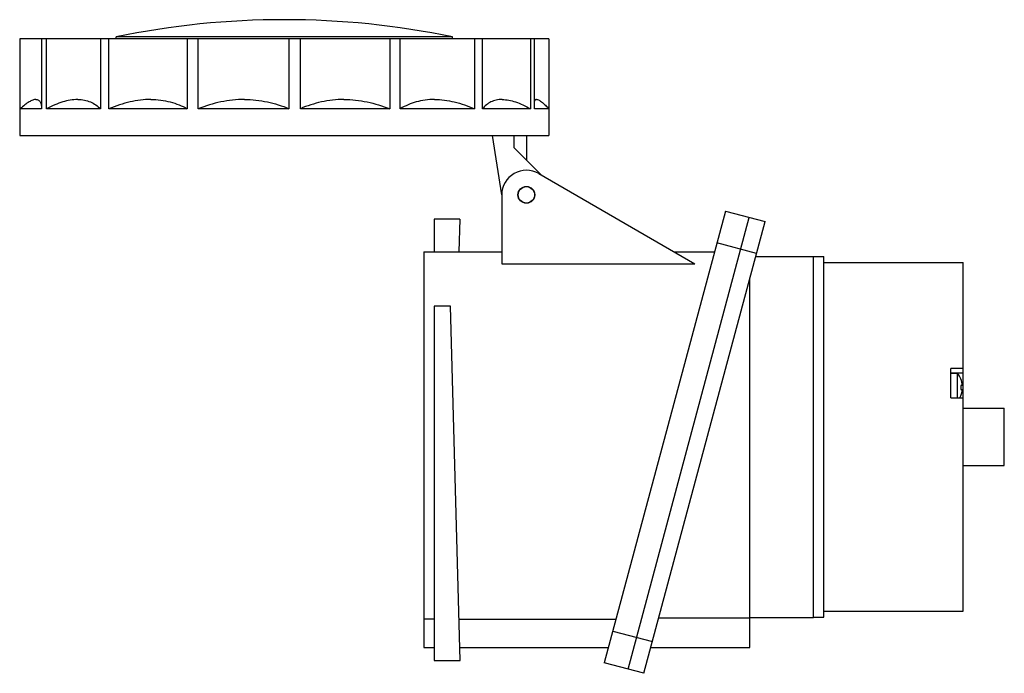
# Model space of a CAD drawing. Header units: millimetres. Extents: x 560 to 800, y 168 to 327.
import ezdxf

# ---------------------------------------------------------------- set-up
doc = ezdxf.new("R2010")
doc.units = ezdxf.units.MM
doc.header["$LTSCALE"] = 30.734
doc.layers.get('0').update_dxf_attribs({"linetype": 'CONTINUOUS'})

msp = doc.modelspace()

# ---------------------------------------------------------------- linework, layer by layer
at = {"color": 7, "linetype": 'Continuous'}
for p, q in [((560.27, 322.22), (560.27, 305.22)), ((689.26, 322.22), (560.27, 322.22)), ((560.39, 305.22), (560.39, 322.22)), ((565.61, 322.22), (565.61, 305.22)), ((566.79, 305.22), (566.79, 322.22)), ((579.96, 322.22), (579.96, 305.22)), ((582.03, 305.22), (582.03, 322.22)), ((583.77, 322.22), (583.77, 322.72)), ((665.77, 322.72), (583.77, 322.72)), ((601.12, 322.22), (601.12, 305.22)), ((603.77, 305.22), (603.77, 322.22)), ((625.89, 322.22), (625.89, 305.22)), ((628.7, 305.22), (628.7, 322.22)), ((650.48, 322.22), (650.48, 305.22)), ((653.04, 305.22), (653.04, 322.22)), ((665.77, 322.22), (665.77, 322.72)), ((671.16, 322.22), (671.16, 305.22)), ((673.07, 305.22), (673.07, 322.22)), ((684.78, 322.22), (684.78, 305.22)), ((685.75, 305.22), (685.75, 322.22)), ((689.26, 322.22), (689.26, 305.22)), ((560.27, 305.22), (560.27, 298.72)), ((565.61, 305.22), (560.39, 305.22)), ((579.96, 305.22), (566.79, 305.22)), ((601.12, 305.22), (582.03, 305.22)), ((625.89, 305.22), (603.77, 305.22)), ((650.48, 305.22), (628.7, 305.22)), ((671.16, 305.22), (653.04, 305.22)), ((684.78, 305.22), (673.07, 305.22)), ((689.27, 305.22), (685.75, 305.22)), ((688.82, 305.67), (689.27, 305.22)), ((689.27, 305.22), (689.27, 298.72)), ((560.27, 298.72), (689.27, 298.72)), ((677.77, 284.22), (675.52, 298.72)), ((680.77, 295.71), (680.77, 298.72)), ((683.76, 298.72), (683.77, 292.71)), ((680.77, 295.71), (687.45, 289.02)), ((686.77, 289.42), (724.83, 267.44)), ((677.77, 284.22), (677.77, 267.44)), ((732.28, 280.28), (702.77, 170.16)), ((708.57, 168.61), (738.07, 278.73)), ((732.28, 280.28), (741.94, 277.69)), ((661.27, 278.33), (661.27, 270.37)), ((667.56, 278.33), (661.27, 278.33)), ((667.56, 278.33), (667.34, 270.37)), ((712.43, 167.58), (741.94, 277.69)), ((739.87, 269.96), (730.21, 272.55)), ((658.77, 270.37), (658.77, 173.87)), ((658.77, 270.37), (677.77, 270.37)), ((719.75, 270.37), (729.62, 270.37)), ((739.67, 269.22), (753.77, 269.22)), ((753.77, 181.22), (753.77, 269.22)), ((753.77, 269.2), (756.27, 269.2)), ((756.27, 181.25), (756.27, 269.2)), ((677.77, 267.44), (724.83, 267.44)), ((756.27, 267.72), (790.27, 267.72)), ((790.27, 182.72), (790.27, 267.72)), ((738.27, 173.87), (738.27, 263.99)), ((665.25, 257.1), (661.27, 257.1)), ((661.27, 257.1), (661.27, 170.72)), ((667.6, 170.72), (665.25, 257.1)), ((790.27, 241.87), (787.27, 241.87)), ((787.27, 234.74), (787.27, 241.87)), ((787.27, 240.84), (790.27, 240.84)), ((787.27, 240.77), (788.67, 240.77)), ((788.67, 240.74), (788.67, 240.77)), ((788.67, 240.74), (788.89, 240.74)), ((788.89, 234.74), (788.89, 240.74)), ((790.02, 237.77), (789.63, 237.74)), ((789.63, 237.74), (789.63, 236.8)), ((789.63, 236.8), (790.02, 236.78)), ((787.27, 234.74), (790.27, 234.74)), ((790.27, 232.22), (800.27, 232.22)), ((800.27, 218.22), (800.27, 232.22)), ((790.27, 218.22), (800.27, 218.22)), ((756.27, 182.72), (790.27, 182.72)), ((661.27, 180.81), (658.77, 180.81)), ((667.32, 180.81), (705.62, 180.81)), ((716.05, 181.07), (738.27, 181.07)), ((738.27, 181.22), (753.77, 181.22)), ((753.77, 181.25), (756.27, 181.25)), ((704.84, 177.89), (714.5, 175.3)), ((658.77, 173.87), (661.27, 173.87)), ((667.51, 173.87), (703.77, 173.87)), ((714.12, 173.87), (738.27, 173.87)), ((661.27, 170.72), (667.6, 170.72)), ((712.43, 167.58), (702.77, 170.16))]:
    msp.add_line(p, q, dxfattribs=at)
for radius in [2.05, 2]:
    msp.add_circle((683.77, 284.22), radius, dxfattribs=at)
for centre, radius, start, end in [((624.77, 124.93), 202, 78.2893, 101.7107), ((683.77, 284.22), 6, 60, 180), ((784.27, 237.27), 5.78, 4.934, 36.8334), ((784.27, 237.27), 5.78, 333.9952, 355.066)]:
    msp.add_arc(centre, radius, start, end, dxfattribs=at)
for points, knots in [([(564.24, 307.47), (563.98, 307.47), (563.39, 307.33), (562.49, 306.86), (561.46, 306.14), (560.76, 305.55), (560.39, 305.22)], [0, 0, 0, 0, 0.170273, 0.392947, 0.670848, 1, 1, 1, 1]), ([(564.24, 307.47), (564.34, 307.47), (564.55, 307.45), (564.84, 307.33), (565.08, 307.14), (565.27, 306.87), (565.42, 306.54), (565.57, 305.99), (565.61, 305.54), (565.61, 305.22)], [0, 0, 0, 0, 0.108472, 0.209596, 0.310954, 0.419579, 0.540581, 0.677008, 1, 1, 1, 1]), ([(574.4, 307.47), (573.17, 307.47), (571.25, 307.1), (568.75, 306.18), (567.45, 305.56), (566.79, 305.22)], [0, 0, 0, 0, 0.461421, 0.721797, 1, 1, 1, 1]), ([(574.4, 307.47), (574.95, 307.47), (576.01, 307.38), (577.51, 306.93), (578.84, 306.21), (579.61, 305.57), (579.96, 305.22)], [0, 0, 0, 0, 0.266336, 0.516851, 0.759037, 1, 1, 1, 1]), ([(592.24, 307.47), (590.54, 307.47), (587.03, 307.02), (583.69, 305.91), (582.03, 305.22)], [0, 0, 0, 0, 0.485468, 1, 1, 1, 1]), ([(592.24, 307.47), (593.05, 307.47), (594.64, 307.38), (596.95, 306.93), (599.12, 306.22), (600.48, 305.58), (601.12, 305.22)], [0, 0, 0, 0, 0.261896, 0.515, 0.760516, 1, 1, 1, 1]), ([(615.03, 307.47), (613.11, 307.47), (609.26, 307.06), (605.56, 305.92), (603.77, 305.22)], [0, 0, 0, 0, 0.498664, 1, 1, 1, 1]), ([(615.03, 307.47), (616.91, 307.47), (620.64, 307.08), (624.2, 305.93), (625.89, 305.22)], [0, 0, 0, 0, 0.506612, 1, 1, 1, 1]), ([(639.3, 307.47), (637.45, 307.47), (633.81, 307.08), (630.34, 305.93), (628.7, 305.22)], [0, 0, 0, 0, 0.508413, 1, 1, 1, 1]), ([(639.3, 307.47), (641.19, 307.47), (645.02, 307.05), (648.69, 305.92), (650.48, 305.22)], [0, 0, 0, 0, 0.496416, 1, 1, 1, 1]), ([(661.35, 307.47), (659.86, 307.47), (656.94, 307.1), (654.25, 305.94), (653.04, 305.22)], [0, 0, 0, 0, 0.516312, 1, 1, 1, 1]), ([(661.35, 307.47), (662.98, 307.47), (666.36, 307.01), (669.55, 305.9), (671.16, 305.22)], [0, 0, 0, 0, 0.481977, 1, 1, 1, 1]), ([(677.84, 307.47), (677.36, 307.47), (676.42, 307.38), (675.11, 306.93), (673.98, 306.2), (673.35, 305.57), (673.07, 305.22)], [0, 0, 0, 0, 0.265268, 0.513442, 0.755217, 1, 1, 1, 1]), ([(677.84, 307.47), (678.95, 307.47), (680.71, 307.09), (682.98, 306.17), (684.17, 305.56), (684.78, 305.22)], [0, 0, 0, 0, 0.453567, 0.715888, 1, 1, 1, 1]), ([(686.25, 307.47), (686.19, 307.47), (686.07, 307.46), (685.85, 307.33), (685.76, 307.16), (685.72, 307.04)], [0, 0, 0, 0, 0.24604, 0.476915, 1, 1, 1, 1]), ([(686.25, 307.47), (686.41, 307.47), (686.79, 307.34), (687.37, 306.97), (688.07, 306.4), (688.56, 305.93), (688.82, 305.67)], [0, 0, 0, 0, 0.151349, 0.367232, 0.651344, 1, 1, 1, 1])]:
    msp.add_open_spline(points, degree=3, knots=knots, dxfattribs=at)

doc.saveas('drawing.dxf')
